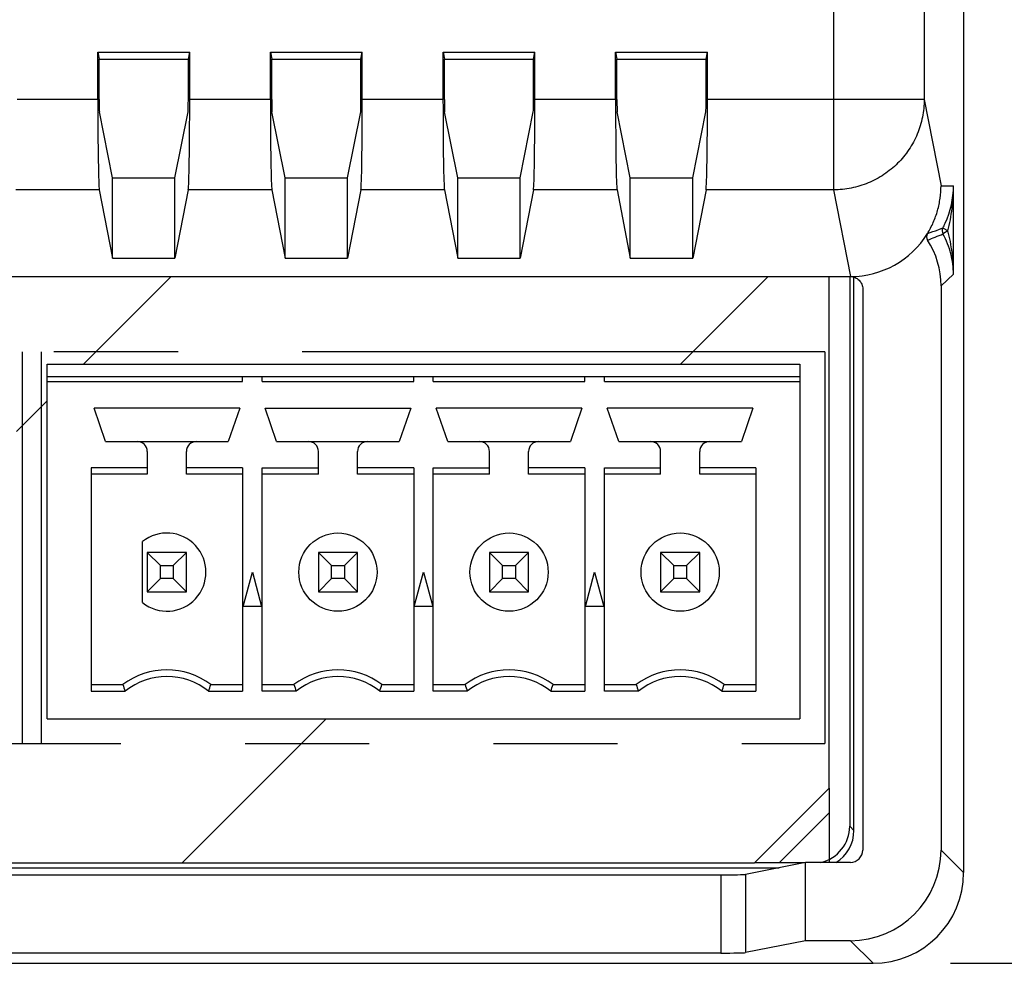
# Paper-space layout '170608_CRESCAD_1' of a CAD drawing. Header units: inches. Extents: x 0 to 17, y 0 to 11.
# Tile 12 of 139: x 9.54 to 10.333, y 5.14 to 5.9. Entities that reach past the tile are written whole.
import ezdxf
from ezdxf.enums import TextEntityAlignment as Align

# ---------------------------------------------------------------- set-up
doc = ezdxf.new("R2010")
doc.units = ezdxf.units.IN
doc.header["$LTSCALE"] = 0.935
doc.header["$MEASUREMENT"] = 0
doc.linetypes.add('PHANTOM', pattern=[0.8, 0.45, -0.05, 0.1, -0.05, 0.1, -0.05])
doc.layers.get('0').update_dxf_attribs({"linetype": 'CONTINUOUS'})
doc.layers.add('DEFAULT_3', color=7, linetype='PHANTOM')
doc.layers.add('DIM', color=7, linetype='CONTINUOUS')
doc.styles.get("Standard").update_dxf_attribs({"font": 'simplex.shx'})
doc.dimstyles.new('DIMSTYLE_1', dxfattribs={"dimtxt": 0.125, "dimasz": 0.18, "dimexe": 0.125, "dimexo": 0.0625, "dimgap": 0.0625, "dimtad": 0, "dimtih": 1, "dimtoh": 1, "dimdec": 3, "dimzin": 4, "dimdsep": 46, "dimtxsty": 'STANDARD', "dimblk": '_FILLED', "dimblk1": '_FILLED', "dimblk2": '_FILLED', "dimcen": 0.09, "dimadec": 0, "dimazin": 0, "dimtp": 0.001, "dimtm": 0.001, "dimtfac": 1, "dimtdec": 3, "dimtofl": 0, "dimtmove": 0, "dimatfit": 3, "dimldrblk": '_FILLED', "dimfxl": 1, "dimtolj": 1, "dimtzin": 4, "dimarcsym": 0})

# ---------------------------------------------------------------- blocks, each defined once
blk = doc.blocks.new('_FILLED')
at = {"color": 0, "linetype": 'BYBLOCK'}
blk.add_solid([(0, 0), (-1, 0.1736), (-1, -0.1736)], dxfattribs=at)
blk = doc.blocks.new('*D1')
at = {"layer": 'DIM', "color": 5, "linetype": 'CONTINUOUS'}
for p, q in [((9.33978, 8.70828), (11.18138, 8.70828)), ((11.05638, 8.70828), (11.05638, 6.89805)), ((11.05638, 5.14028), (11.05638, 6.46055)), ((10.28993, 5.14028), (11.18138, 5.14028))]:
    blk.add_line(p, q, dxfattribs=at)
at = {"layer": 'DIM', "color": 5, "linetype": 'CONTINUOUS', "xscale": 0.18, "yscale": 0.18, "zscale": 0.18}
for p, rotation in [((11.05638, 8.70828), 90), ((11.05638, 5.14028), 270)]:
    blk.add_blockref('_FILLED', p, dxfattribs=dict(at, rotation=rotation))
at = {"layer": 'DIM', "color": 5, "linetype": 'CONTINUOUS'}
for s, p, p2 in [('3.568', (10.61888, 6.71055), (11.24388, 6.71055)), ('[', (10.61888, 6.52305), (10.74388, 6.52305)), (']', (11.36888, 6.52305), (11.49388, 6.52305)), ('90,63', (10.74388, 6.52305), (11.36888, 6.52305))]:
    blk.add_text(s, height=0.125, dxfattribs=at).set_placement(p, p2, align=Align.FIT)

psp = doc.layouts.new('170608_CRESCAD_1')

# ---------------------------------------------------------------- linework, layer by layer
at = {"color": 7, "linetype": 'CONTINUOUS'}
for p, q in [((10.30042, 6.11014), (10.30042, 5.21327)), ((10.19569, 6.03009), (10.19569, 5.76312)), ((10.26868, 6.03009), (10.26868, 5.83583)), ((9.60311, 5.87409), (9.67711, 5.87409)), ((9.60311, 5.87409), (9.60421, 5.86845)), ((9.60311, 5.83583), (9.60311, 5.87409)), ((9.60421, 5.86845), (9.67601, 5.86845)), ((9.60421, 5.83583), (9.60421, 5.86845)), ((9.67601, 5.86845), (9.67711, 5.87409)), ((9.67601, 5.83583), (9.67601, 5.86845)), ((9.67711, 5.83583), (9.67711, 5.87409)), ((9.74211, 5.87409), (9.81611, 5.87409)), ((9.74211, 5.87409), (9.74321, 5.86845)), ((9.74211, 5.83583), (9.74211, 5.87409)), ((9.74321, 5.86845), (9.81501, 5.86845)), ((9.74321, 5.83583), (9.74321, 5.86845)), ((9.81501, 5.86845), (9.81611, 5.87409)), ((9.81501, 5.83583), (9.81501, 5.86845)), ((9.81611, 5.83583), (9.81611, 5.87409)), ((9.88111, 5.87409), (9.95511, 5.87409)), ((9.88111, 5.83583), (9.88111, 5.87409)), ((9.88111, 5.87409), (9.88221, 5.86845)), ((9.88221, 5.86845), (9.95401, 5.86845)), ((9.88221, 5.83583), (9.88221, 5.86845)), ((9.95401, 5.86845), (9.95511, 5.87409)), ((9.95401, 5.83583), (9.95401, 5.86845)), ((9.95511, 5.83583), (9.95511, 5.87409)), ((10.02011, 5.87409), (10.09411, 5.87409)), ((10.02011, 5.87409), (10.02121, 5.86845)), ((10.02011, 5.83583), (10.02011, 5.87409)), ((10.02121, 5.86845), (10.09301, 5.86845)), ((10.02121, 5.83583), (10.02121, 5.86845)), ((10.09301, 5.86845), (10.09411, 5.87409)), ((10.09301, 5.83583), (10.09301, 5.86845)), ((10.09411, 5.83583), (10.09411, 5.87409)), ((9.60311, 5.83583), (9.53811, 5.83583)), ((9.74211, 5.83583), (9.67711, 5.83583)), ((9.88111, 5.83583), (9.81611, 5.83583)), ((10.02011, 5.83583), (9.95511, 5.83583)), ((10.26868, 5.83583), (10.09411, 5.83583)), ((10.26868, 5.83583), (10.28221, 5.76646)), ((9.61498, 5.77268), (9.60437, 5.82586)), ((9.66524, 5.77268), (9.67585, 5.82586)), ((9.75398, 5.77268), (9.74337, 5.82586)), ((9.80424, 5.77268), (9.81485, 5.82586)), ((9.89298, 5.77268), (9.88237, 5.82586)), ((9.94324, 5.77268), (9.95385, 5.82586)), ((10.03198, 5.77268), (10.02137, 5.82586)), ((10.08224, 5.77268), (10.09285, 5.82586)), ((9.61498, 5.77268), (9.66524, 5.77268)), ((9.61498, 5.7082), (9.61498, 5.77268)), ((9.66524, 5.7082), (9.66524, 5.77268)), ((9.75398, 5.77268), (9.80424, 5.77268)), ((9.75398, 5.7082), (9.75398, 5.77268)), ((9.80424, 5.7082), (9.80424, 5.77268)), ((9.89298, 5.77268), (9.94324, 5.77268)), ((9.89298, 5.7082), (9.89298, 5.77268)), ((9.94324, 5.7082), (9.94324, 5.77268)), ((10.03198, 5.77268), (10.08224, 5.77268)), ((10.03198, 5.7082), (10.03198, 5.77268)), ((10.08224, 5.7082), (10.08224, 5.77268)), ((10.28221, 5.76646), (10.29226, 5.76646)), ((10.29226, 5.69513), (10.29226, 5.76646)), ((9.60427, 5.76312), (9.53695, 5.76312)), ((9.60427, 5.76312), (9.61498, 5.7082)), ((9.67595, 5.76312), (9.66524, 5.7082)), ((9.74327, 5.76312), (9.67595, 5.76312)), ((9.74327, 5.76312), (9.75398, 5.7082)), ((9.81495, 5.76312), (9.80424, 5.7082)), ((9.88227, 5.76312), (9.81495, 5.76312)), ((9.88227, 5.76312), (9.89298, 5.7082)), ((9.95395, 5.76312), (9.94324, 5.7082)), ((10.02127, 5.76312), (9.95395, 5.76312)), ((10.02127, 5.76312), (10.03198, 5.7082)), ((10.09295, 5.76312), (10.08224, 5.7082)), ((10.19569, 5.76312), (10.09295, 5.76312)), ((10.19569, 5.76312), (10.20931, 5.69328)), ((10.28369, 5.73235), (10.27987, 5.73097)), ((10.28421, 5.73197), (10.28369, 5.73235)), ((10.28425, 5.72802), (10.28374, 5.72763)), ((10.28769, 5.73003), (10.28421, 5.73197)), ((10.28769, 5.73003), (10.28425, 5.72802)), ((9.61498, 5.7082), (9.66524, 5.7082)), ((9.75398, 5.7082), (9.80424, 5.7082)), ((9.89298, 5.7082), (9.94324, 5.7082)), ((10.03198, 5.7082), (10.08224, 5.7082)), ((10.29226, 5.69513), (10.28221, 5.68576)), ((6.15091, 5.69328), (10.20931, 5.69328)), ((10.19211, 5.28128), (10.19211, 5.69328)), ((10.20867, 5.69328), (10.20867, 5.25071)), ((10.21211, 5.24728), (10.21211, 5.6925)), ((10.2192, 5.68328), (10.2192, 5.2315)), ((10.28221, 5.68576), (10.28221, 5.23148)), ((9.56225, 5.6226), (10.16855, 5.6226)), ((9.56225, 5.33717), (9.56225, 5.6226)), ((10.16855, 5.6226), (10.16855, 5.33717)), ((9.56225, 5.61276), (10.16855, 5.61276)), ((9.56225, 5.60882), (9.71973, 5.60882)), ((9.71973, 5.60882), (9.71973, 5.61276)), ((9.73548, 5.60882), (9.73548, 5.61276)), ((9.73548, 5.60882), (9.85753, 5.60882)), ((9.85753, 5.60882), (9.85753, 5.61276)), ((9.87328, 5.60882), (9.87328, 5.61276)), ((9.87328, 5.60882), (9.99532, 5.60882)), ((9.99532, 5.60882), (9.99532, 5.61276)), ((10.01107, 5.60882), (10.01107, 5.61276)), ((10.01107, 5.60882), (10.16855, 5.60882)), ((9.71737, 5.58717), (9.60005, 5.58717)), ((9.6093, 5.5604), (9.60005, 5.58717)), ((9.71737, 5.58717), (9.70812, 5.5604)), ((9.73784, 5.58717), (9.85517, 5.58717)), ((9.7471, 5.5604), (9.73784, 5.58717)), ((9.85517, 5.58717), (9.84591, 5.5604)), ((9.99296, 5.58717), (9.87564, 5.58717)), ((9.88489, 5.5604), (9.87564, 5.58717)), ((9.99296, 5.58717), (9.98371, 5.5604)), ((10.13076, 5.58717), (10.01343, 5.58717)), ((10.02269, 5.5604), (10.01343, 5.58717)), ((10.13076, 5.58717), (10.12151, 5.5604)), ((9.6093, 5.5604), (9.70812, 5.5604)), ((9.7471, 5.5604), (9.84591, 5.5604)), ((9.88489, 5.5604), (9.98371, 5.5604)), ((10.02269, 5.5604), (10.12151, 5.5604)), ((9.64296, 5.55252), (9.64296, 5.53402)), ((9.67446, 5.53402), (9.67446, 5.55252)), ((9.78076, 5.53402), (9.78076, 5.55252)), ((9.81225, 5.53402), (9.81225, 5.55252)), ((9.91855, 5.53402), (9.91855, 5.55252)), ((9.95005, 5.53402), (9.95005, 5.55252)), ((10.05635, 5.53402), (10.05635, 5.55252)), ((10.08784, 5.53402), (10.08784, 5.55252)), ((9.64296, 5.5393), (9.59769, 5.5393)), ((9.59769, 5.5393), (9.59769, 5.35945)), ((9.71973, 5.5393), (9.67446, 5.5393)), ((9.71973, 5.5393), (9.71973, 5.35945)), ((9.73548, 5.5393), (9.78076, 5.5393)), ((9.73548, 5.35945), (9.73548, 5.5393)), ((9.85753, 5.5393), (9.81225, 5.5393)), ((9.85753, 5.5393), (9.85753, 5.35945)), ((9.87328, 5.5393), (9.91855, 5.5393)), ((9.87328, 5.35945), (9.87328, 5.5393)), ((9.99532, 5.5393), (9.95005, 5.5393)), ((9.99532, 5.5393), (9.99532, 5.35945)), ((10.01107, 5.5393), (10.05635, 5.5393)), ((10.01107, 5.35945), (10.01107, 5.5393)), ((10.13312, 5.5393), (10.08784, 5.5393)), ((10.13312, 5.5393), (10.13312, 5.35945)), ((9.64296, 5.53402), (9.59769, 5.53402)), ((9.71973, 5.53402), (9.67446, 5.53402)), ((9.78076, 5.53402), (9.73548, 5.53402)), ((9.85753, 5.53402), (9.81225, 5.53402)), ((9.91855, 5.53402), (9.87328, 5.53402)), ((9.99532, 5.53402), (9.95005, 5.53402)), ((10.05635, 5.53402), (10.01107, 5.53402)), ((10.13312, 5.53402), (10.08784, 5.53402)), ((9.63903, 5.43069), (9.63903, 5.47987)), ((9.67446, 5.47103), (9.64296, 5.47103)), ((9.64296, 5.47103), (9.65351, 5.46048)), ((9.64296, 5.47103), (9.64296, 5.43953)), ((9.66391, 5.46048), (9.67446, 5.47103)), ((9.67446, 5.43953), (9.67446, 5.47103)), ((9.81225, 5.47103), (9.78076, 5.47103)), ((9.78076, 5.47103), (9.79131, 5.46048)), ((9.78076, 5.47103), (9.78076, 5.43953)), ((9.8017, 5.46048), (9.81225, 5.47103)), ((9.81225, 5.43953), (9.81225, 5.47103)), ((9.95005, 5.47103), (9.91855, 5.47103)), ((9.91855, 5.47103), (9.9291, 5.46048)), ((9.91855, 5.47103), (9.91855, 5.43953)), ((9.9395, 5.46048), (9.95005, 5.47103)), ((9.95005, 5.43953), (9.95005, 5.47103)), ((10.08784, 5.47103), (10.05635, 5.47103)), ((10.05635, 5.47103), (10.0669, 5.46048)), ((10.05635, 5.47103), (10.05635, 5.43953)), ((10.07729, 5.46048), (10.08784, 5.47103)), ((10.08784, 5.43953), (10.08784, 5.47103)), ((9.65351, 5.46048), (9.66391, 5.46048)), ((9.65351, 5.45008), (9.65351, 5.46048)), ((9.66391, 5.46048), (9.66391, 5.45008)), ((9.79131, 5.46048), (9.8017, 5.46048)), ((9.79131, 5.45008), (9.79131, 5.46048)), ((9.8017, 5.46048), (9.8017, 5.45008)), ((9.9291, 5.46048), (9.9395, 5.46048)), ((9.9291, 5.45008), (9.9291, 5.46048)), ((9.9395, 5.46048), (9.9395, 5.45008)), ((10.0669, 5.46048), (10.07729, 5.46048)), ((10.0669, 5.45008), (10.0669, 5.46048)), ((10.07729, 5.46048), (10.07729, 5.45008)), ((9.65351, 5.45008), (9.64296, 5.43953)), ((9.66391, 5.45008), (9.65351, 5.45008)), ((9.67446, 5.43953), (9.66391, 5.45008)), ((9.72022, 5.42772), (9.72761, 5.45528)), ((9.72761, 5.45528), (9.73499, 5.42772)), ((9.79131, 5.45008), (9.78076, 5.43953)), ((9.8017, 5.45008), (9.79131, 5.45008)), ((9.81225, 5.43953), (9.8017, 5.45008)), ((9.85802, 5.42772), (9.8654, 5.45528)), ((9.8654, 5.45528), (9.87279, 5.42772)), ((9.9291, 5.45008), (9.91855, 5.43953)), ((9.9395, 5.45008), (9.9291, 5.45008)), ((9.95005, 5.43953), (9.9395, 5.45008)), ((9.99581, 5.42772), (10.0032, 5.45528)), ((10.0032, 5.45528), (10.01058, 5.42772)), ((10.0669, 5.45008), (10.05635, 5.43953)), ((10.07729, 5.45008), (10.0669, 5.45008)), ((10.08784, 5.43953), (10.07729, 5.45008)), ((9.64296, 5.43953), (9.67446, 5.43953)), ((9.78076, 5.43953), (9.81225, 5.43953)), ((9.91855, 5.43953), (9.95005, 5.43953)), ((10.05635, 5.43953), (10.08784, 5.43953)), ((9.73499, 5.42772), (9.72022, 5.42772)), ((9.87279, 5.42772), (9.85802, 5.42772)), ((10.01058, 5.42772), (9.99581, 5.42772)), ((9.59769, 5.36473), (9.62328, 5.36473)), ((9.69414, 5.36473), (9.71973, 5.36473)), ((9.73548, 5.36473), (9.76107, 5.36473)), ((9.83194, 5.36473), (9.85753, 5.36473)), ((9.87328, 5.36473), (9.89887, 5.36473)), ((9.96973, 5.36473), (9.99532, 5.36473)), ((10.01107, 5.36473), (10.03666, 5.36473)), ((10.10753, 5.36473), (10.13312, 5.36473)), ((9.59769, 5.35945), (9.62508, 5.35945)), ((9.69234, 5.35945), (9.71973, 5.35945)), ((9.76288, 5.35945), (9.73548, 5.35945)), ((9.83013, 5.35945), (9.85753, 5.35945)), ((9.90067, 5.35945), (9.87328, 5.35945)), ((9.96793, 5.35945), (9.99532, 5.35945)), ((10.03847, 5.35945), (10.01107, 5.35945)), ((10.10573, 5.35945), (10.13312, 5.35945)), ((9.56225, 5.33717), (10.16855, 5.33717)), ((10.13211, 5.22128), (10.19211, 5.28128)), ((10.20867, 5.25071), (10.21211, 5.24728)), ((10.28221, 5.23148), (10.30042, 5.21327)), ((8.22034, 5.22128), (10.13211, 5.22128)), ((10.17305, 5.2215), (10.12471, 5.21186)), ((10.2092, 5.2215), (10.17305, 5.2215)), ((10.17305, 5.15849), (10.17305, 5.2215)), ((8.34144, 5.21154), (10.10478, 5.21154)), ((8.35311, 5.21728), (10.1519, 5.21728)), ((10.10478, 5.21154), (10.10478, 5.14853)), ((10.12471, 5.21186), (10.12471, 5.14885)), ((10.17305, 5.15849), (10.12471, 5.14885)), ((10.20922, 5.15849), (10.17305, 5.15849)), ((10.20922, 5.15849), (10.22743, 5.14028)), ((10.10478, 5.14853), (8.34144, 5.14853)), ((8.49444, 5.14028), (10.22743, 5.14028))]:
    psp.add_line(p, q, dxfattribs=at)
at = {"color": 4, "linetype": 'CONTINUOUS'}
for p, q in [((9.5916, 5.6226), (9.66227, 5.69328)), ((10.07243, 5.6226), (10.14311, 5.69328)), ((9.53755, 5.56856), (9.56225, 5.59326)), ((9.67111, 5.22128), (9.787, 5.33717)), ((10.19211, 5.28128), (10.19211, 5.22128)), ((10.15194, 5.22128), (10.19211, 5.26145)), ((10.17195, 5.22128), (10.13211, 5.22128))]:
    psp.add_line(p, q, dxfattribs=at)
at = {"color": 7, "linetype": 'CONTINUOUS'}
for centre in [(9.79651, 5.45528), (9.9343, 5.45528), (10.0721, 5.45528)]:
    psp.add_circle(centre, 0.0315, dxfattribs=at)
for centre, radius, start, end in [((10.21777, 5.76704), 0.0745, 335.52023, 359.5532), ((10.21711, 5.76733), 0.07521, 332.2816, 335.52433), ((10.20925, 5.76613), 0.07286, 269.99254, 328.39249), ((10.27556, 5.72532), 0.005, 148.35603, 212.81209), ((9.83938, 6.96216), 1.30761, 289.28771, 289.68589), ((9.82063, 6.85288), 1.21683, 291.74124, 292.36999), ((10.28812, 5.73003), 0.005, 152.33534, 208.70452), ((10.21422, 5.68577), 0.06799, 359.99753, 32.81578), ((9.63509, 5.55252), 0.00787, 0, 90), ((9.68233, 5.55252), 0.00787, 90, 180), ((9.77288, 5.55252), 0.00787, 0, 90), ((9.82013, 5.55252), 0.00787, 90, 180), ((9.91068, 5.55252), 0.00787, 0, 90), ((9.95792, 5.55252), 0.00787, 90, 180), ((10.04847, 5.55252), 0.00787, 0, 90), ((10.09572, 5.55252), 0.00787, 90, 180), ((9.65871, 5.45528), 0.0315, 231.31781, 128.68219), ((9.65871, 5.31749), 0.05906, 53.1301, 126.8699), ((9.79651, 5.31749), 0.05906, 53.1301, 126.8699), ((9.9343, 5.31749), 0.05906, 53.1301, 126.8699), ((10.0721, 5.31749), 0.05906, 53.1301, 126.8699), ((9.65871, 5.31749), 0.05378, 51.29582, 128.70418), ((9.79651, 5.31749), 0.05378, 51.29582, 128.70418), ((9.9343, 5.31749), 0.05378, 51.29582, 128.70418), ((10.0721, 5.31749), 0.05378, 51.29582, 128.70418), ((9.95556, 5.47543), 0.35024, 198.42593, 199.33789), ((9.36274, 5.47513), 0.34931, 340.6609, 341.57529), ((10.09335, 5.47543), 0.35024, 198.42593, 199.33789), ((9.50054, 5.47513), 0.34931, 340.6609, 341.57529), ((10.23115, 5.47543), 0.35024, 198.42593, 199.33789), ((9.64075, 5.4743), 0.34675, 340.65753, 341.57866), ((10.36895, 5.47543), 0.35024, 198.42593, 199.33789), ((9.77855, 5.4743), 0.34675, 340.65753, 341.57866), ((10.17868, 5.25071), 0.02999, 283.07842, 0.00396), ((10.18212, 5.24727), 0.02999, 300.5908, 0.01377)]:
    psp.add_arc(centre, radius, start, end, dxfattribs=at)
for centre, major_axis, ratio, start_param, end_param in [((9.60438, 5.83583), (0, 0.073), 0.017455, -4.712389, -3.230866), ((9.60438, 5.83583), (0, 0.01), 0.017455, -4.712389, -3.228859), ((9.67584, 5.83583), (0, 0.01), 0.017455, -3.054326, -1.570796), ((9.67584, 5.83583), (0, 0.073), 0.017455, -3.052319, -1.570796), ((9.74338, 5.83583), (0, 0.073), 0.017455, -4.712389, -3.230866), ((9.74338, 5.83583), (0, 0.01), 0.017455, -4.712389, -3.228859), ((9.81484, 5.83583), (0, 0.01), 0.017455, -3.054326, -1.570796), ((9.81484, 5.83583), (0, 0.073), 0.017455, -3.052319, -1.570796), ((9.88238, 5.83583), (0, 0.073), 0.017455, -4.712389, -3.230866), ((9.88238, 5.83583), (0, 0.01), 0.017455, -4.712389, -3.228859), ((9.95384, 5.83583), (0, 0.01), 0.017455, -3.054326, -1.570796), ((9.95384, 5.83583), (0, 0.073), 0.017455, -3.052319, -1.570796), ((10.02138, 5.83583), (0, 0.073), 0.017455, -4.712389, -3.230866), ((10.02138, 5.83583), (0, 0.01), 0.017455, -4.712389, -3.228859), ((10.09284, 5.83583), (0, 0.01), 0.017455, -3.054326, -1.570796), ((10.09284, 5.83583), (0, 0.073), 0.017455, -3.052319, -1.570796), ((10.2092, 5.2315), (0.00707, -0.00707), 0.999695, -0.785246, 0.785246), ((10.2092, 5.2315), (0.05163, -0.05163), 0.999695, -0.785246, 0.785246), ((10.10478, 5.21189), (0.02, 0), 0.017455, -1.570796, -0.087266), ((10.22741, 5.21329), (0.05163, -0.05163), 0.999695, -0.785246, 0.785246), ((10.10478, 5.14888), (0.02, 0), 0.017455, -1.570796, -0.087266)]:
    psp.add_ellipse(centre, major_axis=major_axis, ratio=ratio, start_param=start_param, end_param=end_param, dxfattribs=at)
for points, knots in [([(10.26868, 5.83583), (10.26867, 5.83108), (10.26795, 5.82394), (10.26563, 5.81471), (10.2624, 5.80574), (10.25673, 5.7952), (10.24759, 5.78412), (10.23647, 5.77502), (10.22588, 5.76938), (10.21689, 5.76616), (10.20763, 5.76385), (10.20045, 5.76312), (10.19569, 5.76312)], [0, 0, 0, 0, 0.124585, 0.187114, 0.249622, 0.374455, 0.499397, 0.624433, 0.749531, 0.812219, 0.874953, 1, 1, 1, 1]), ([(10.27131, 5.72794), (10.27308, 5.73082), (10.27623, 5.73682), (10.27966, 5.74638), (10.28173, 5.75633), (10.2822, 5.76308), (10.28221, 5.76646)], [0, 0, 0, 0, 0.250018, 0.499985, 0.750164, 1, 1, 1, 1]), ([(10.28769, 5.73003), (10.28925, 5.73598), (10.29094, 5.74508), (10.29205, 5.7573), (10.29225, 5.76341), (10.29226, 5.76646)], [0, 0, 0, 0, 0.502013, 0.751327, 1, 1, 1, 1]), ([(10.29226, 5.69513), (10.29224, 5.69788), (10.29186, 5.70342), (10.29026, 5.71167), (10.28761, 5.71982), (10.28514, 5.72506), (10.28374, 5.72763)], [0, 0, 0, 0, 0.243264, 0.489557, 0.741431, 1, 1, 1, 1]), ([(10.29226, 5.69513), (10.29224, 5.70098), (10.29149, 5.71274), (10.28925, 5.72433), (10.28769, 5.73003)], [0, 0, 0, 0, 0.49769, 1, 1, 1, 1]), ([(10.20924, 5.69327), (10.21054, 5.69327), (10.21251, 5.69287), (10.21481, 5.69164), (10.21633, 5.69038), (10.21758, 5.68886), (10.2188, 5.68655), (10.2192, 5.68458), (10.2192, 5.68328)], [0, 0, 0, 0, 0.249109, 0.374696, 0.499976, 0.625269, 0.750871, 1, 1, 1, 1])]:
    psp.add_open_spline(points, degree=3, knots=knots, dxfattribs=at)
at = {"layer": 'DEFAULT_3', "color": 7, "linetype": 'PHANTOM'}
for p, q in [((10.18855, 5.63276), (8.28025, 5.63276)), ((9.54225, 5.63276), (9.54225, 5.31717)), ((9.55755, 5.63276), (9.55755, 5.31717)), ((10.18855, 5.63276), (10.18855, 5.31717)), ((8.28025, 5.31717), (10.18855, 5.31717))]:
    psp.add_line(p, q, dxfattribs=at)

# ---------------------------------------------------------------- dimensions: what is measured, and where the dimension line sits
at = {"layer": 'DIM', "color": 5, "linetype": 'CONTINUOUS'}
dim = psp.add_linear_dim(base=(11.05638, 5.14028), p1=(9.27728, 8.70828), p2=(10.22743, 5.14028), angle=270, text='<>\\P[]', dimstyle='DIMSTYLE_1', dxfattribs=at)
dim.commit()
dim.dimension.update_dxf_attribs({"geometry": '*D1', "text_midpoint": (11.05638, 6.6793), "dimtype": 160})

doc.saveas('drawing.dxf')
